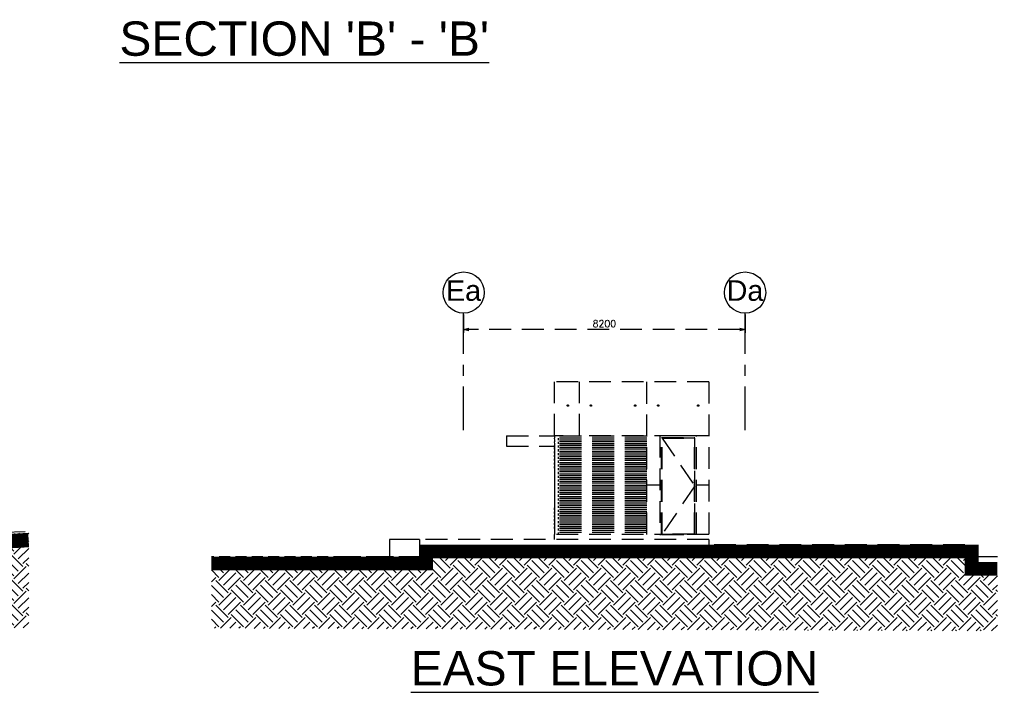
# Model space of a CAD drawing. Header units: millimetres. Extents: x 113048 to 489828, y -130780 to 23393.
# Tile 79 of 98: x 396041 to 424724, y -89323 to -69717. Entities that reach past the tile are written whole.
import ezdxf

# ---------------------------------------------------------------- set-up
doc = ezdxf.new("R2010")
doc.units = ezdxf.units.MM
doc.header["$LTSCALE"] = 100
for name, pattern in [('DASHDOT', [1, 0.5, -0.25, 0, -0.25]), ('Grid Line', [22.225, 12.7, -3.175, 3.175, -3.175]), ('Hidden', [9.525, 6.35, -3.175])]:
    doc.linetypes.add(name, pattern=pattern)
doc.layers.add('+C-160', color=160, linetype='Hidden')
doc.layers.add('DLN020__', color=6, linetype='DASHDOT')
doc.layers.add('A-GLAZ-CWMG', color=51, linetype='Continuous', lineweight=9)
doc.styles.add('LIFT LOBBY - GF PLAN & SECTION$0$romans', font='romans.shx')
doc.styles.add('Swis721 BT', font='swiss.ttf')
doc.styles.add('VS', font='VS.shx')
doc.dimstyles.new('LIFT LOBBY - GF PLAN & SECTION$0$INTDIM(20)', dxfattribs={"dimtxt": 60, "dimasz": 50, "dimexe": 100, "dimexo": 45, "dimgap": 30, "dimtad": 1, "dimdec": 0, "dimzin": 0, "dimdsep": 46, "dimtxsty": 'LIFT LOBBY - GF PLAN & SECTION$0$romans', "dimblk": 'LIFT LOBBY - GF PLAN & SECTION$0$_Open30', "dimcen": 50, "dimdle": 30, "dimclrd": 1, "dimclre": 1, "dimclrt": 2, "dimaunit": 1, "dimadec": 0, "dimazin": 0, "dimtfac": 1, "dimtdec": 0, "dimtix": 1, "dimtmove": 2, "dimatfit": 3, "dimfxl": 0, "dimtolj": 1, "dimtzin": 0, "dimarcsym": 0})

# ---------------------------------------------------------------- blocks, each defined once
blk = doc.blocks.new('Rectangular Mullion - DLN_50 x 200mm _WD_-2354098-Elevation 1 - b')
at = {"layer": 'A-GLAZ-CWMG'}
blk.add_line((905039, 11360), (905039, 11310), dxfattribs=at)
blk = doc.blocks.new('ELEVATION SOUTH_OLD')
at = {"layer": '+C-160'}
h = blk.add_hatch(dxfattribs=at)
h.set_pattern_fill('EARTH', color=256, scale=80, angle=363.6498)
h.set_pattern_definition([(45, (76438.7, -18037.27), (1e-07, 718.4205), [508, -508]), (45, (76304, -17902.56), (1e-07, 718.4205), [508, -508]), (45, (76169.3, -17767.86), (1e-07, 718.4205), [508, -508]), (135, (76169.3, -17678.06), (-718.4205, 1e-07), [508, -508]), (135, (76304, -17543.35), (-718.4205, 1e-07), [508, -508]), (135, (76438.7, -17408.65), (-718.4205, 1e-07), [508, -508])])
h.paths.add_polyline_path([(157387, -87444), (157387, -84669), (146195, -85342), (144850, -85420), (142305, -85520), (132337, -86012), (132337, -87444)])
for p, q in [((149487, -80270, 0), (142337, -80270, 0)), ((142337, -80270, 0), (142337, -81845, 0)), ((143059, -80270, 0), (143059, -81845, 0)), ((144874, -80270, 0), (144874, -81845, 0)), ((146712, -80270, 0), (146712, -81845, 0)), ((148765, -80270, 0), (148765, -81845, 0)), ((149487, -80270, 0), (149487, -80770, 0)), ((149487, -81845, 0), (149487, -80770, 0)), ((147437, -81845, 0), (140337, -81845, 0)), ((140337, -81845, 0), (140337, -82145, 0)), ((147437, -81845, 0), (147437, -82145, 0)), ((149487, -81845, 0), (147437, -81845, 0)), ((149487, -81895, 0), (147437, -81895, 0)), ((149487, -81955, 0), (147437, -81955, 0)), ((149487, -82005, 0), (147437, -82005, 0)), ((147487, -81955, 0), (147487, -81895, 0)), ((147487, -82065, 0), (147487, -82005, 0)), ((148887, -81895, 0), (148887, -81955, 0)), ((148887, -82005, 0), (148887, -82065, 0)), ((148937, -81895, 0), (148937, -81955, 0)), ((148937, -81955, 0), (148937, -81895, 0)), ((148937, -82005, 0), (148937, -82065, 0)), ((148937, -82065, 0), (148937, -82005, 0)), ((149237, -81955, 0), (149237, -81895, 0)), ((149237, -82065, 0), (149237, -82005, 0)), ((149487, -81895, 0), (149487, -81845, 0)), ((149487, -81955, 0), (149487, -81895, 0)), ((149487, -82005, 0), (149487, -81955, 0)), ((149487, -82065, 0), (149487, -82005, 0)), ((140337, -82145, 0), (147437, -82145, 0)), ((140337, -82145, 0), (140337, -82145, 0)), ((142337, -82145, 0), (142337, -83170, 0)), ((143062, -82145, 0), (143062, -83173, 0)), ((144874, -82145, 0), (144874, -85370, 0)), ((146712, -83173, 0), (146712, -82145, 0)), ((149487, -82065, 0), (147437, -82065, 0)), ((149487, -82115, 0), (147437, -82115, 0)), ((147437, -82145, 0), (147437, -84870, 0)), ((149487, -82175, 0), (147437, -82175, 0)), ((149487, -82225, 0), (147437, -82225, 0)), ((149487, -82285, 0), (147437, -82285, 0)), ((147487, -82175, 0), (147487, -82115, 0)), ((147487, -82285, 0), (147487, -82225, 0)), ((148887, -82115, 0), (148887, -82175, 0)), ((148887, -82225, 0), (148887, -82285, 0)), ((148937, -82115, 0), (148937, -82175, 0)), ((148937, -82175, 0), (148937, -82115, 0)), ((148937, -82225, 0), (148937, -82285, 0)), ((148937, -82285, 0), (148937, -82225, 0)), ((149237, -82175, 0), (149237, -82115, 0)), ((149237, -82285, 0), (149237, -82225, 0)), ((149487, -82115, 0), (149487, -82065, 0)), ((149487, -82175, 0), (149487, -82115, 0)), ((149487, -82225, 0), (149487, -82175, 0)), ((149487, -82285, 0), (149487, -82225, 0)), ((149487, -82335, 0), (149487, -82285, 0)), ((149487, -82335, 0), (147437, -82335, 0)), ((149487, -82395, 0), (147437, -82395, 0)), ((149487, -82445, 0), (147437, -82445, 0)), ((149487, -82505, 0), (147437, -82505, 0)), ((149487, -82555, 0), (147437, -82555, 0)), ((147487, -82395, 0), (147487, -82335, 0)), ((147487, -82505, 0), (147487, -82445, 0)), ((147487, -82615, 0), (147487, -82555, 0)), ((148887, -82335, 0), (148887, -82395, 0)), ((148887, -82445, 0), (148887, -82505, 0)), ((148887, -82555, 0), (148887, -82615, 0)), ((148937, -82335, 0), (148937, -82395, 0)), ((148937, -82395, 0), (148937, -82335, 0)), ((148937, -82445, 0), (148937, -82505, 0)), ((148937, -82505, 0), (148937, -82445, 0)), ((148937, -82555, 0), (148937, -82615, 0)), ((148937, -82615, 0), (148937, -82555, 0)), ((149237, -82395, 0), (149237, -82335, 0)), ((149237, -82505, 0), (149237, -82445, 0)), ((149237, -82615, 0), (149237, -82555, 0)), ((149487, -82395, 0), (149487, -82335, 0)), ((149487, -82445, 0), (149487, -82395, 0)), ((149487, -82505, 0), (149487, -82445, 0)), ((149487, -82555, 0), (149487, -82505, 0)), ((149487, -82615, 0), (149487, -82555, 0)), ((149487, -82615, 0), (147437, -82615, 0)), ((149487, -82665, 0), (147437, -82665, 0)), ((149487, -82725, 0), (147437, -82725, 0)), ((149487, -82775, 0), (147437, -82775, 0)), ((149487, -82835, 0), (147437, -82835, 0)), ((149487, -82885, 0), (147437, -82885, 0)), ((147487, -82725, 0), (147487, -82665, 0)), ((147487, -82835, 0), (147487, -82775, 0)), ((147487, -82945, 0), (147487, -82885, 0)), ((148887, -82665, 0), (148887, -82725, 0)), ((148887, -82775, 0), (148887, -82835, 0)), ((148887, -82885, 0), (148887, -82945, 0)), ((148937, -82665, 0), (148937, -82725, 0)), ((148937, -82725, 0), (148937, -82665, 0)), ((148937, -82775, 0), (148937, -82835, 0)), ((148937, -82835, 0), (148937, -82775, 0)), ((148937, -82885, 0), (148937, -82945, 0)), ((148937, -82945, 0), (148937, -82885, 0)), ((149237, -82725, 0), (149237, -82665, 0)), ((149237, -82835, 0), (149237, -82775, 0)), ((149237, -82945, 0), (149237, -82885, 0)), ((149487, -82665, 0), (149487, -82615, 0)), ((149487, -82725, 0), (149487, -82665, 0)), ((149487, -82775, 0), (149487, -82725, 0)), ((149487, -82835, 0), (149487, -82775, 0)), ((149487, -82885, 0), (149487, -82835, 0)), ((149487, -82945, 0), (149487, -82885, 0)), ((143062, -83173, 0), (142337, -83173, 0)), ((142337, -83176, 0), (142337, -85370, 0)), ((144362, -83173, 0), (143062, -83173, 0)), ((143062, -83173, 0), (143062, -85370, 0)), ((143912, -83083, 0), (143512, -83083, 0)), ((143512, -83083, 0), (143512, -83120, 0)), ((143512, -83120, 0), (143912, -83120, 0)), ((143912, -83120, 0), (143912, -83083, 0)), ((145412, -83173, 0), (144362, -83173, 0)), ((144362, -83173, 0), (144362, -84714, 0)), ((146712, -83173, 0), (145412, -83175, 0)), ((145412, -83173, 0), (145412, -83176, 0)), ((145412, -84714, 0), (145412, -83176, 0)), ((146262, -83083, 0), (145862, -83083, 0)), ((145862, -83083, 0), (145862, -83120, 0)), ((145862, -83120, 0), (146262, -83120, 0)), ((146262, -83120, 0), (146262, -83083, 0)), ((147434, -83173, 0), (146712, -83173, 0)), ((146712, -85370, 0), (146712, -83173, 0)), ((149487, -82945, 0), (147437, -82945, 0)), ((149487, -82995, 0), (147437, -82995, 0)), ((149487, -83055, 0), (147437, -83055, 0)), ((149487, -83105, 0), (147437, -83105, 0)), ((149487, -83165, 0), (147437, -83165, 0)), ((147487, -83055, 0), (147487, -82995, 0)), ((147487, -83120, 0), (147487, -83105, 0)), ((148887, -83120, 0), (147487, -83120, 0)), ((148887, -82995, 0), (148887, -83055, 0)), ((148887, -83105, 0), (148887, -83120, 0)), ((148937, -82995, 0), (148937, -83055, 0)), ((148937, -83055, 0), (148937, -82995, 0)), ((148937, -83105, 0), (148937, -83165, 0)), ((148937, -83165, 0), (148937, -83105, 0)), ((149237, -83055, 0), (149237, -82995, 0)), ((149237, -83165, 0), (149237, -83105, 0)), ((149487, -82995, 0), (149487, -82945, 0)), ((149487, -83055, 0), (149487, -82995, 0)), ((149487, -83105, 0), (149487, -83055, 0)), ((149487, -83165, 0), (149487, -83105, 0)), ((149487, -83215, 0), (149487, -83165, 0)), ((143112, -83220, 0), (143112, -85370, 0)), ((143112, -83220, 0), (144312, -83220, 0)), ((143712, -85370, 0), (143712, -83220, 0)), ((143712, -83220, 0), (143712, -85370, 0)), ((144312, -83220, 0), (144312, -85370, 0)), ((145462, -83220, 0), (145462, -85370, 0)), ((145462, -83220, 0), (146662, -83220, 0)), ((146062, -85370, 0), (146062, -83220, 0)), ((146062, -83220, 0), (146062, -85370, 0)), ((146662, -83220, 0), (146662, -85370, 0)), ((149487, -83215, 0), (147437, -83215, 0)), ((149487, -83275, 0), (147437, -83275, 0)), ((149487, -83325, 0), (147437, -83325, 0)), ((149487, -83385, 0), (147437, -83385, 0)), ((149487, -83435, 0), (147437, -83435, 0)), ((149237, -83275, 0), (149237, -83215, 0)), ((149237, -83385, 0), (149237, -83325, 0)), ((149237, -83495, 0), (149237, -83435, 0)), ((149487, -83275, 0), (149487, -83215, 0)), ((149487, -83325, 0), (149487, -83275, 0)), ((149487, -83385, 0), (149487, -83325, 0)), ((149487, -83435, 0), (149487, -83385, 0)), ((149487, -83495, 0), (149487, -83435, 0)), ((149487, -83495, 0), (147437, -83495, 0)), ((149487, -83545, 0), (147437, -83545, 0)), ((149487, -83605, 0), (147437, -83605, 0)), ((149487, -83655, 0), (147437, -83655, 0)), ((149487, -83715, 0), (147437, -83715, 0)), ((148168, -83715, 0), (149019, -84125, 0)), ((149237, -83605, 0), (149237, -83545, 0)), ((149237, -83715, 0), (149237, -83655, 0)), ((149487, -83545, 0), (149487, -83495, 0)), ((149487, -83605, 0), (149487, -83545, 0)), ((149487, -83655, 0), (149487, -83605, 0)), ((149487, -83715, 0), (149487, -83655, 0)), ((149487, -83765, 0), (149487, -83715, 0)), ((140562, -83970, 0), (140562, -84020, 0)), ((140612, -83970, 0), (140562, -83970, 0)), ((140562, -84020, 0), (140612, -84020, 0)), ((140564, -84095, 0), (140564, -84020, 0)), ((140609, -84095, 0), (140609, -84020, 0)), ((140612, -84020, 0), (140612, -83970, 0)), ((140612, -83970, 0), (142337, -83970, 0)), ((140612, -84020, 0), (142337, -84020, 0)), ((141109, -84870, 0), (141109, -84020, 0)), ((141115, -84020, 0), (141115, -84870, 0)), ((142109, -84870, 0), (142109, -84020, 0)), ((142115, -84020, 0), (142115, -84870, 0)), ((149487, -83765, 0), (147437, -83765, 0)), ((149487, -83825, 0), (147437, -83825, 0)), ((149487, -83875, 0), (147437, -83875, 0)), ((149487, -83935, 0), (147437, -83935, 0)), ((149487, -83985, 0), (147437, -83985, 0)), ((148100, -83825, 0), (148100, -83765, 0)), ((148100, -83935, 0), (148100, -83875, 0)), ((148100, -84045, 0), (148100, -83985, 0)), ((149237, -83825, 0), (149237, -83765, 0)), ((149237, -83935, 0), (149237, -83875, 0)), ((149237, -84045, 0), (149237, -83985, 0)), ((149487, -83825, 0), (149487, -83765, 0)), ((149487, -83875, 0), (149487, -83825, 0)), ((149487, -83935, 0), (149487, -83875, 0)), ((149487, -83985, 0), (149487, -83935, 0)), ((149487, -84045, 0), (149487, -83985, 0)), ((140564, -84095, 0), (140564, -84101, 0)), ((140609, -84095, 0), (140564, -84095, 0)), ((140564, -84101, 0), (140609, -84101, 0)), ((140564, -84720, 0), (140564, -84101, 0)), ((140609, -84101, 0), (140609, -84095, 0)), ((140609, -84095, 0), (142337, -84095, 0)), ((140609, -84101, 0), (142337, -84101, 0)), ((140609, -84720, 0), (140609, -84101, 0)), ((140892, -84304, 0), (140892, -84361, 0)), ((140942, -84304, 0), (140892, -84304, 0)), ((140942, -84361, 0), (140942, -84304, 0)), ((142273, -84191, 0), (142223, -84191, 0)), ((142223, -84191, 0), (142223, -84248, 0)), ((142223, -84248, 0), (142273, -84248, 0)), ((142223, -84248, 0), (142223, -85370, 0)), ((142225, -84253, 0), (142270, -84253, 0)), ((142225, -84316, 0), (142225, -84253, 0)), ((142270, -84316, 0), (142225, -84316, 0)), ((142225, -84316, 0), (142225, -84323, 0)), ((142225, -84323, 0), (142270, -84323, 0)), ((142225, -84323, 0), (142225, -84328, 0)), ((142270, -84316, 0), (142270, -84253, 0)), ((142270, -84323, 0), (142270, -84316, 0)), ((142270, -84323, 0), (142270, -84328, 0)), ((142273, -84248, 0), (142273, -84191, 0)), ((142273, -84248, 0), (142273, -85370, 0)), ((149487, -84045, 0), (147437, -84045, 0)), ((149487, -84095, 0), (147437, -84095, 0)), ((149487, -84155, 0), (147437, -84155, 0)), ((149487, -84205, 0), (147437, -84205, 0)), ((149487, -84265, 0), (147437, -84265, 0)), ((149487, -84315, 0), (147437, -84315, 0)), ((148100, -84155, 0), (148100, -84095, 0)), ((148100, -84265, 0), (148100, -84205, 0)), ((148100, -84375, 0), (148100, -84315, 0)), ((149019, -84125, 0), (148168, -84537, 0)), ((149237, -84155, 0), (149237, -84095, 0)), ((149237, -84265, 0), (149237, -84205, 0)), ((149237, -84375, 0), (149237, -84315, 0)), ((149487, -84095, 0), (149487, -84045, 0)), ((149487, -84155, 0), (149487, -84095, 0)), ((149487, -84205, 0), (149487, -84155, 0)), ((149487, -84265, 0), (149487, -84205, 0)), ((149487, -84315, 0), (149487, -84265, 0)), ((149487, -84308, 0), (149487, -84368, 0)), ((149487, -84375, 0), (149487, -84315, 0)), ((140892, -84361, 0), (140942, -84361, 0)), ((140892, -84361, 0), (140892, -85370, 0)), ((140894, -84429, 0), (140894, -84366, 0)), ((140939, -84366, 0), (140894, -84366, 0)), ((140894, -84429, 0), (140894, -84436, 0)), ((140939, -84429, 0), (140894, -84429, 0)), ((140894, -84436, 0), (140939, -84436, 0)), ((140894, -84436, 0), (140894, -84441, 0)), ((140894, -85054, 0), (140894, -84441, 0)), ((140939, -84429, 0), (140939, -84366, 0)), ((140939, -84436, 0), (140939, -84429, 0)), ((140939, -84436, 0), (140939, -84441, 0)), ((140939, -85054, 0), (140939, -84441, 0)), ((140942, -84361, 0), (140942, -85370, 0)), ((142225, -84941, 0), (142225, -84328, 0)), ((142270, -84941, 0), (142270, -84328, 0)), ((149487, -84375, 0), (147437, -84375, 0)), ((149487, -84425, 0), (147437, -84425, 0)), ((149487, -84485, 0), (147437, -84485, 0)), ((149487, -84535, 0), (147437, -84535, 0)), ((149487, -84595, 0), (147437, -84595, 0)), ((148100, -84485, 0), (148100, -84425, 0)), ((148168, -84537, 0), (149019, -84537, 0)), ((149237, -84485, 0), (149237, -84425, 0)), ((149237, -84595, 0), (149237, -84535, 0)), ((149487, -84425, 0), (149487, -84375, 0)), ((149487, -84485, 0), (149487, -84425, 0)), ((149487, -84535, 0), (149487, -84485, 0)), ((149487, -84595, 0), (149487, -84535, 0)), ((149487, -84645, 0), (149487, -84595, 0)), ((140337, -84870, 0), (140837, -84870, 0)), ((140564, -84720, 0), (140564, -84726, 0)), ((140609, -84720, 0), (140564, -84720, 0)), ((140564, -84726, 0), (140609, -84726, 0)), ((140564, -84870, 0), (140564, -84726, 0)), ((140564, -84870, 0), (140609, -84870, 0)), ((140609, -84726, 0), (140609, -84720, 0)), ((140609, -84720, 0), (140892, -84720, 0)), ((140609, -84726, 0), (140892, -84726, 0)), ((140609, -84870, 0), (140609, -84726, 0)), ((140837, -84870, 0), (140892, -84870, 0)), ((140837, -84870, 0), (140837, -85370, 0)), ((140942, -84720, 0), (142223, -84720, 0)), ((140942, -84726, 0), (142223, -84726, 0)), ((140942, -84870, 0), (142223, -84870, 0)), ((142273, -84720, 0), (142337, -84720, 0)), ((142273, -84726, 0), (142337, -84726, 0)), ((142273, -84870, 0), (142337, -84870, 0)), ((143062, -84723, 0), (142337, -84723, 0)), ((144362, -84720, 0), (144362, -84714, 0)), ((144362, -84720, 0), (144362, -85370, 0)), ((145412, -84723, 0), (144362, -84723, 0)), ((145412, -84714, 0), (145412, -84720, 0)), ((145412, -85370, 0), (145412, -84720, 0)), ((147437, -84723, 0), (146712, -84723, 0)), ((147337, -85476, -1), (147337, -84870, 0)), ((149987, -84870, 0), (147337, -84870, 0)), ((149487, -84645, 0), (147437, -84645, 0)), ((149487, -84713, 0), (147437, -84713, 0)), ((149237, -84713, 0), (149237, -84653, 0)), ((149487, -84645, 0), (149487, -84705, 0)), ((149487, -84713, 0), (149487, -84653, 0)), ((149487, -84870, 0), (149487, -84713, 0)), ((140894, -85054, 0), (140894, -85061, 0)), ((140939, -85054, 0), (140894, -85054, 0)), ((140894, -85061, 0), (140939, -85061, 0)), ((140894, -85061, 0), (140894, -85066, 0)), ((140894, -85370, 0), (140894, -85066, 0)), ((140939, -85061, 0), (140939, -85054, 0)), ((140939, -85061, 0), (140939, -85066, 0)), ((140939, -85370, 0), (140939, -85066, 0)), ((142270, -84941, 0), (142225, -84941, 0)), ((142225, -84941, 0), (142225, -84948, 0)), ((142225, -84948, 0), (142270, -84948, 0)), ((142225, -84948, 0), (142225, -84953, 0)), ((142225, -85098, 0), (142225, -84953, 0)), ((142225, -85137, 0), (142225, -85098, 0)), ((142270, -85098, 0), (142225, -85098, 0)), ((142225, -85137, 0), (142225, -85370, 0)), ((142270, -85137, 0), (142225, -85137, 0)), ((142270, -84948, 0), (142270, -84941, 0)), ((142270, -84948, 0), (142270, -84953, 0)), ((142270, -85098, 0), (142270, -84953, 0)), ((142270, -85137, 0), (142270, -85098, 0)), ((142270, -85137, 0), (142270, -85370, 0)), ((140837, -85370, 0), (140837, -85370, 0)), ((147337, -85370, 0), (140837, -85370, 0)), ((143112, -85370, 0), (143062, -85370, 0)), ((143712, -85370, 0), (143112, -85370, 0)), ((144312, -85370, 0), (143712, -85370, 0)), ((144312, -85370, 0), (144362, -85370, 0))]:
    blk.add_line(p, q, dxfattribs=at)
at = {"layer": '+C-160', "elevation": 0}
for points in [[(143662, -85320), (143162, -85320), (143162, -83270), (143662, -83270)], [(143762, -85320), (144262, -85320), (144262, -83270), (143762, -83270)], [(146012, -85320), (145512, -85320), (145512, -83270), (146012, -83270)], [(146112, -85320), (146612, -85320), (146612, -83270), (146112, -83270)], [(148100, -84535), (147487, -84535), (147487, -83715), (148100, -83715)], [(148168, -84535), (149019, -84535), (149019, -83715), (148168, -83715)], [(144787, -84270), (144887, -84270), (144887, -84470), (144787, -84470)]]:
    blk.add_lwpolyline(points, close=True, dxfattribs=at)
for points in [[(147487, -83715), (148100, -84125), (147487, -84535)], [(132337, -85265), (140337, -84870)], [(140837, -84870), (140837, -85593)], [(149987, -84870), (157387, -84628)]]:
    blk.add_lwpolyline(points, dxfattribs=at)
at = {"layer": '+C-160', "const_width": 400}
blk.add_lwpolyline([(157387, -84894), (144859, -85620), (142314, -85720), (132337, -86213)], dxfattribs=at)
at = {"layer": '+C-160'}
for points in [[(157375, -84694), (147337, -85276)], [(145712, -85370), (144850, -85420), (142305, -85520), (132337, -86012)]]:
    blk.add_lwpolyline(points, dxfattribs=at)
for centre, radius in [((142699, -80966, 0), 20), ((143419, -80966, 0), 20), ((144514, -80966, 0), 20), ((145234, -80966, 0), 20), ((146352, -80966, 0), 20), ((147072, -80966, 0), 20), ((148191, -80966, 0), 20), ((149125, -80966, 0), 20), ((142699, -82570, 0), 20), ((143419, -82570, 0), 20), ((144514, -82570, 0), 20), ((145234, -82570, 0), 20), ((146352, -82570, 0), 20), ((147071, -82570, 0), 20), ((142699, -83776, 0), 20), ((144514, -83776, 0), 20), ((145234, -83776, 0), 20), ((147071, -83776, 0), 20), ((144837, -84370, -1), 12.5), ((142699, -85151, 0), 20), ((144514, -85151, 0), 20), ((145234, -85151, 0), 20), ((147071, -85151, 0), 20)]:
    blk.add_circle(centre, radius, dxfattribs=at)
for p in [(-755552, -93205, 0), (-755552, -95728, 0)]:
    blk.add_blockref('Rectangular Mullion - DLN_50 x 200mm _WD_-2354098-Elevation 1 - b', p, dxfattribs=at)
blk = doc.blocks.new('ELEVATION EAST_OLD')
at = {"layer": '+C-160'}
h = blk.add_hatch(dxfattribs=at)
h.set_pattern_fill('EARTH', color=256, scale=80, angle=183.6498)
h.set_pattern_definition([(225, (219723.35, 177953.67), (-1e-07, -718.4205), [508, -508]), (225, (219858.05, 177818.97), (-1e-07, -718.4205), [508, -508]), (225, (219992.76, 177684.26), (-1e-07, -718.4205), [508, -508]), (315, (219992.76, 177594.46), (718.4205, -1e-07), [508, -508]), (315, (219858.05, 177459.76), (718.4205, -1e-07), [508, -508]), (315, (219723.35, 177325.05), (718.4205, -1e-07), [508, -508])])
h.paths.add_polyline_path([(185608, -87532), (185608, -85720), (184858, -85720), (184858, -85220), (168968, -85220), (168968, -85570), (162709, -85570), (162709, -87454)])
for p, q in [((177205, -80270, 0), (172709, -80270, 0)), ((172709, -81845, 0), (172709, -80270, 0)), ((173431, -81845, 0), (173431, -80270, 0)), ((175392, -84720, 0), (175392, -80270, 0)), ((177205, -80270, 0), (177205, -84873, 0)), ((171309, -81845, 0), (171309, -82145, 0)), ((171309, -81845, 0), (172709, -81845, 0)), ((172959, -81845, 0), (172709, -81845, 0)), ((172709, -81845, 0), (172709, -81860, 0)), ((172709, -81860, 0), (172709, -81910, 0)), ((175392, -81860, 0), (172709, -81860, 0)), ((175392, -81910, 0), (172709, -81910, 0)), ((172710, -81970, 0), (172709, -81910, 0)), ((172709, -81970, 0), (172709, -82020, 0)), ((175392, -81970, 0), (172709, -81970, 0)), ((175392, -82020, 0), (172709, -82020, 0)), ((172710, -82080, 0), (172709, -82020, 0)), ((172809, -81910, 0), (172809, -81970, 0)), ((172809, -82020, 0), (172809, -82080, 0)), ((172959, -81845, 0), (173428, -81845, 0)), ((177205, -81845, 0), (173428, -81845, 0)), ((175774, -81845, 0), (175774, -84720, 0)), ((176844, -81845, 0), (175774, -81845, 0)), ((175824, -84720, 0), (175824, -81895, 0)), ((175824, -81895, 0), (176794, -81895, 0)), ((175839, -84720, 0), (175839, -81910, 0)), ((175839, -81910, 0), (176779, -81910, 0)), ((175839, -84716, 0), (175839, -81913, 0)), ((176779, -81913, 0), (175839, -81913, 0)), ((175839, -81913, 0), (176794, -83308, 0)), ((176779, -81910, 0), (176779, -84720, 0)), ((176779, -84716, 0), (176779, -81913, 0)), ((176794, -84720, 0), (176794, -81895, 0)), ((176844, -84720, 0), (176844, -81845, 0)), ((171309, -82145, 0), (172709, -82145, 0)), ((172709, -82080, 0), (172709, -82130, 0)), ((175392, -82080, 0), (172709, -82080, 0)), ((175392, -82130, 0), (172709, -82130, 0)), ((172709, -82145, 0), (172709, -82130, 0)), ((172709, -82130, 0), (172709, -82190, 0)), ((172709, -82190, 0), (172709, -82240, 0)), ((175392, -82190, 0), (172709, -82190, 0)), ((172709, -82240, 0), (172709, -82190, 0)), ((175392, -82240, 0), (172709, -82240, 0)), ((172709, -82240, 0), (172709, -82300, 0)), ((172709, -82300, 0), (172709, -82350, 0)), ((175392, -82300, 0), (172709, -82300, 0)), ((172709, -82350, 0), (172709, -82300, 0)), ((172809, -82130, 0), (172809, -82190, 0)), ((172809, -82240, 0), (172809, -82300, 0)), ((175392, -82350, 0), (172709, -82350, 0)), ((172709, -82350, 0), (172709, -82410, 0)), ((172709, -82410, 0), (172709, -82460, 0)), ((175392, -82410, 0), (172709, -82410, 0)), ((172709, -82460, 0), (172709, -82410, 0)), ((175392, -82460, 0), (172709, -82460, 0)), ((172709, -82460, 0), (172709, -82520, 0)), ((172709, -82520, 0), (172709, -82570, 0)), ((175392, -82520, 0), (172709, -82520, 0)), ((172709, -82570, 0), (172709, -82520, 0)), ((175392, -82570, 0), (172709, -82570, 0)), ((172709, -82570, 0), (172709, -82630, 0)), ((172809, -82350, 0), (172809, -82410, 0)), ((172809, -82460, 0), (172809, -82520, 0)), ((172809, -82570, 0), (172809, -82630, 0)), ((172709, -82630, 0), (172709, -82680, 0)), ((175392, -82630, 0), (172709, -82630, 0)), ((172709, -82680, 0), (172709, -82630, 0)), ((175392, -82680, 0), (172709, -82680, 0)), ((172709, -82680, 0), (172709, -82740, 0)), ((172709, -82740, 0), (172709, -82790, 0)), ((175392, -82740, 0), (172709, -82740, 0)), ((172709, -82790, 0), (172709, -82740, 0)), ((175392, -82790, 0), (172709, -82790, 0)), ((172709, -82790, 0), (172709, -82850, 0)), ((172709, -82850, 0), (172709, -82900, 0)), ((175392, -82850, 0), (172709, -82850, 0)), ((172809, -82680, 0), (172809, -82740, 0)), ((172809, -82790, 0), (172809, -82850, 0)), ((175392, -82900, 0), (172709, -82900, 0)), ((172709, -82900, 0), (172709, -82960, 0)), ((172709, -82960, 0), (172709, -83010, 0)), ((175392, -82960, 0), (172709, -82960, 0)), ((175392, -83010, 0), (172709, -83010, 0)), ((172709, -83010, 0), (172709, -83070, 0)), ((172709, -83070, 0), (172709, -83120, 0)), ((175392, -83070, 0), (172709, -83070, 0)), ((175392, -83120, 0), (172709, -83120, 0)), ((172709, -83120, 0), (172709, -83180, 0)), ((172809, -82900, 0), (172809, -82960, 0)), ((172809, -83010, 0), (172809, -83070, 0)), ((172809, -83120, 0), (172809, -83180, 0)), ((172709, -83180, 0), (172709, -83230, 0)), ((175392, -83180, 0), (172709, -83180, 0)), ((175392, -83230, 0), (172709, -83230, 0)), ((172709, -83230, 0), (172709, -83290, 0)), ((172709, -83290, 0), (172709, -83340, 0)), ((175392, -83290, 0), (172709, -83290, 0)), ((175392, -83340, 0), (172709, -83340, 0)), ((172709, -83340, 0), (172709, -83400, 0)), ((172709, -83400, 0), (172709, -83450, 0)), ((175392, -83400, 0), (172709, -83400, 0)), ((175392, -83450, 0), (172709, -83450, 0)), ((172709, -83450, 0), (172709, -83510, 0)), ((172809, -83230, 0), (172809, -83290, 0)), ((172809, -83340, 0), (172809, -83400, 0)), ((172809, -83450, 0), (172809, -83510, 0)), ((175774, -83283, 0), (175392, -83283, 0)), ((176794, -83308, 0), (175839, -84716, 0)), ((177205, -83283, 0), (176844, -83283, 0)), ((172709, -83510, 0), (172709, -83560, 0)), ((175392, -83510, 0), (172709, -83510, 0)), ((175392, -83560, 0), (172709, -83560, 0)), ((172709, -83560, 0), (172709, -83620, 0)), ((172709, -83620, 0), (172709, -83670, 0)), ((175392, -83620, 0), (172709, -83620, 0)), ((175392, -83670, 0), (172709, -83670, 0)), ((172709, -83670, 0), (172709, -83730, 0)), ((172709, -83730, 0), (172709, -83780, 0)), ((175392, -83730, 0), (172709, -83730, 0)), ((172809, -83560, 0), (172809, -83620, 0)), ((172809, -83670, 0), (172809, -83730, 0)), ((175392, -83780, 0), (172709, -83780, 0)), ((172709, -83780, 0), (172709, -83840, 0)), ((172709, -83840, 0), (172709, -83890, 0)), ((175392, -83840, 0), (172709, -83840, 0)), ((175392, -83890, 0), (172709, -83890, 0)), ((172709, -83890, 0), (172709, -83950, 0)), ((172709, -83950, 0), (172709, -84000, 0)), ((175392, -83950, 0), (172709, -83950, 0)), ((172709, -84000, 0), (172709, -83950, 0)), ((175392, -84000, 0), (172709, -84000, 0)), ((172709, -84000, 0), (172709, -84060, 0)), ((172809, -83780, 0), (172809, -83840, 0)), ((172809, -83890, 0), (172809, -83950, 0)), ((172809, -84000, 0), (172809, -84060, 0)), ((172709, -84060, 0), (172709, -84110, 0)), ((175392, -84060, 0), (172709, -84060, 0)), ((172709, -84110, 0), (172709, -84060, 0)), ((175392, -84110, 0), (172709, -84110, 0)), ((172709, -84110, 0), (172709, -84170, 0)), ((172709, -84170, 0), (172709, -84220, 0)), ((175392, -84170, 0), (172709, -84170, 0)), ((172709, -84220, 0), (172709, -84170, 0)), ((175392, -84220, 0), (172709, -84220, 0)), ((172709, -84220, 0), (172709, -84280, 0)), ((172709, -84280, 0), (172709, -84330, 0)), ((175392, -84280, 0), (172709, -84280, 0)), ((172709, -84330, 0), (172709, -84280, 0)), ((172809, -84110, 0), (172809, -84170, 0)), ((172809, -84220, 0), (172809, -84280, 0)), ((175392, -84330, 0), (172709, -84330, 0)), ((172709, -84330, 0), (172709, -84390, 0)), ((172709, -84390, 0), (172709, -84440, 0)), ((175392, -84390, 0), (172709, -84390, 0)), ((172709, -84440, 0), (172709, -84390, 0)), ((175392, -84440, 0), (172709, -84440, 0)), ((172709, -84440, 0), (172709, -84500, 0)), ((172709, -84500, 0), (172709, -84550, 0)), ((175392, -84500, 0), (172709, -84500, 0)), ((172709, -84550, 0), (172709, -84500, 0)), ((175392, -84550, 0), (172709, -84550, 0)), ((172709, -84550, 0), (172709, -84610, 0)), ((172709, -84610, 0), (172709, -84660, 0)), ((175392, -84610, 0), (172709, -84610, 0)), ((172809, -84330, 0), (172809, -84390, 0)), ((172809, -84440, 0), (172809, -84500, 0)), ((172809, -84550, 0), (172809, -84610, 0)), ((168403, -84870, 1), (167903, -84870, 1)), ((167903, -84870, 1), (167903, -85570, 1)), ((168768, -84870, 0), (167903, -84870, 1)), ((167903, -84870, 1), (167903, -85370, 1)), ((177205, -84870, 0), (168768, -84870, 0)), ((168768, -84870, 0), (168768, -85370, 0)), ((175392, -84660, 0), (172709, -84660, 0)), ((172709, -84660, 0), (172709, -84720, 0)), ((172709, -84870, 0), (172709, -84720, 0)), ((177205, -84720, 0), (172709, -84720, 0)), ((172809, -84660, 0), (172809, -84720, 0)), ((175774, -84720, 0), (175824, -84720, 0)), ((176779, -84716, 0), (175839, -84716, 0)), ((175839, -84720, 0), (176779, -84720, 0)), ((176844, -84720, 0), (176794, -84720, 0)), ((177205, -84873, 0), (177205, -85020, 0)), ((184658, -85020, 0), (177205, -85020, 0)), ((167903, -85370, 1), (166109, -85370, 1)), ((168968, -85370, 1), (166109, -85370, 1))]:
    blk.add_line(p, q, dxfattribs=at)
at = {"layer": '+C-160', "lineweight": 9}
for p, q in [((175839, -84720, 0), (175824, -84720, 0)), ((176754, -84716, 0), (176754, -84720, 0)), ((176779, -84720, 0), (176794, -84720, 0))]:
    blk.add_line(p, q, dxfattribs=at)
at = {"layer": '+C-160', "ltscale": 0.5}
blk.add_line((168968, -85370, 0), (162709, -85370, 0), dxfattribs=at)
at = {"layer": '+C-160', "ltscale": 0.5, "const_width": 400}
blk.add_lwpolyline([(185608, -85720), (184858, -85720), (184858, -85220), (168968, -85220), (168968, -85570), (162709, -85570)], dxfattribs=at)
at = {"layer": '+C-160', "elevation": 0}
for points in [[(184658, -85020), (184658, -85370)], [(185608, -85370), (184664, -85370), (184658, -85370)]]:
    blk.add_lwpolyline(points, dxfattribs=at)
at = {"layer": '+C-160'}
for centre in [(173095, -80966, 0), (173767, -80966, 0), (175056, -80966, 0), (175728, -80966, 0), (176889, -80966, 0)]:
    blk.add_circle(centre, 20, dxfattribs=at)
blk = doc.blocks.new('Grid - Bubble - 4mm-251209-Black Box Lvl _0_00_G_F- Kahlen')
at = {"layer": 'DLN020__', "linetype": 'Continuous'}
blk.add_circle((0, 0), 4, dxfattribs=at)
blk = doc.blocks.new('LIFT LOBBY - GF PLAN & SECTION$0$_Open30')
at = {"color": 0, "linetype": 'ByBlock', "lineweight": -2}
for p, q in [((-1, 0.27), (0, 0)), ((0, 0), (-1, -0.27)), ((0, 0), (-1, 0))]:
    blk.add_line(p, q, dxfattribs=at)
blk = doc.blocks.new('*D118')
at = {"layer": '+C-160', "lineweight": -2}
for p, q in [((170058, -78315), (170058, -78845)), ((178258, -78315), (178258, -78845)), ((178108, -78745), (170208, -78745))]:
    blk.add_line(p, q, dxfattribs=at)
at = {"layer": 'Defpoints', "color": 0}
for p in [(170058, -78270), (178258, -78270), (170058, -78745)]:
    blk.add_point(p, dxfattribs=at)
at = {"layer": '+C-160', "lineweight": -2, "xscale": 150, "yscale": 150, "zscale": 150, "rotation": 179.9999999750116}
blk.add_blockref('LIFT LOBBY - GF PLAN & SECTION$0$_Open30', (170058, -78745), dxfattribs=at)
at = {"layer": '+C-160', "lineweight": -2, "xscale": 150, "yscale": 150, "zscale": 150}
blk.add_blockref('LIFT LOBBY - GF PLAN & SECTION$0$_Open30', (178258, -78745), dxfattribs=at)
at = {"layer": '+C-160', "insert": (174158, -78575), "char_height": 200, "attachment_point": 5, "rotation": 360, "style": 'LIFT LOBBY - GF PLAN & SECTION$0$romans'}
blk.add_mtext('\\A1;8200', dxfattribs=at)
blk = doc.blocks.new('SECTION B-B_TEXT_OLD')
at = {"layer": '+C-160', "insert": (160030.2, -69768.9), "char_height": 1000, "width": 10729.351, "attachment_point": 1, "style": 'VS'}
blk.add_mtext("{\\fSwis721 BT|b0|i0|c0|p34;\\LSECTION 'B' - 'B' }", dxfattribs=at)
blk = doc.blocks.new('ELEVATION EAST_TEXT_OLD')
at = {"layer": '+C-160', "linetype": 'Grid Line'}
for p, q in [((170058.4, -81681.4), (170058.4, -78270.3)), ((178258.4, -81681.4), (178258.4, -78270.3))]:
    blk.add_line(p, q, dxfattribs=at)
at = {"layer": '+C-160', "xscale": 149.9999999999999, "yscale": 149.9999999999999, "zscale": 149.9999999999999, "rotation": 180.0000000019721}
for p in [(170058.4, -77670.3), (178258.4, -77670.3)]:
    blk.add_blockref('Grid - Bubble - 4mm-251209-Black Box Lvl _0_00_G_F- Kahlen', p, dxfattribs=at)
at = {"layer": '+C-160', "char_height": 600, "width": 1209.6, "attachment_point": 2, "rotation": 360, "line_spacing_factor": 1.00667}
for s, insert in [('{\\fSwis721 BT|b0|i0|c0|p34;Ea}', (170054.2, -77311.7)), ('{\\fSwis721 BT|b0|i0|c0|p34;Da}', (178254.2, -77311.7))]:
    blk.add_mtext(s, dxfattribs=dict(at, insert=insert))
at = {"layer": '+C-160', "insert": (168515.8, -88122.6), "char_height": 1000, "width": 18697.346, "attachment_point": 1, "rotation": 360, "line_spacing_factor": 0.938532, "style": 'Swis721 BT'}
blk.add_mtext('{\\LEAST ELEVATION}', dxfattribs=at)
at = {"layer": '+C-160'}
dim = blk.add_aligned_dim(p1=(178258.4, -78270.3, 0), p2=(170058.4, -78270.3, 0), distance=474.7, dimstyle='LIFT LOBBY - GF PLAN & SECTION$0$INTDIM(20)', override={"dimtxt": 200, "dimasz": 150, "dimgap": 70, "dimclrd": 256, "dimclre": 256, "dimclrt": 256}, dxfattribs=at)
dim.commit()
dim.dimension.update_dxf_attribs({"geometry": '*D118', "text_midpoint": (174158.4, -78575, 0)})

msp = doc.modelspace()

# ---------------------------------------------------------------- block references
at = {"layer": '+C-160'}
for name in ['ELEVATION SOUTH_OLD', 'ELEVATION EAST_OLD']:
    msp.add_blockref(name, (238915.8, 0), dxfattribs=at)
at = {"layer": 'Defpoints'}
for name in ['SECTION B-B_TEXT_OLD', 'ELEVATION EAST_TEXT_OLD']:
    msp.add_blockref(name, (238915.8, 0), dxfattribs=at)

doc.saveas('drawing.dxf')
